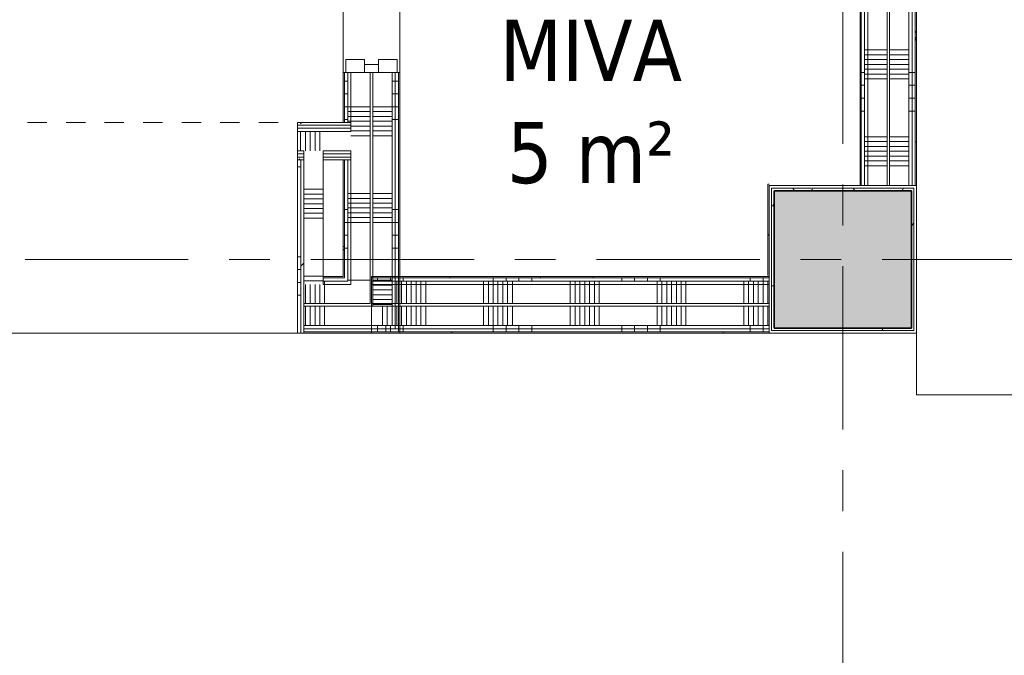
# Model space of a CAD drawing. Extents: x 3165 to 57695, y -7842 to 39081.
# Tile 168 of 248: x 39815 to 43645, y 28789 to 31260. Entities that reach past the tile are written whole.
import ezdxf

# ---------------------------------------------------------------- set-up
doc = ezdxf.new("R2010")
doc.units = 0
doc.header["$LTSCALE"] = 50
doc.linetypes.add('Onderlegger 3e verdieping$0$gestippeld-fijn', pattern=[3, 1.5, -1.5])
doc.linetypes.add('Onderlegger 3e verdieping$0$stramien', pattern=[22.225, 12.7, -3.175, 3.175, -3.175])
doc.layers.get('0').update_dxf_attribs({"linetype": 'CONTINUOUS'})
for name, color, linetype, lineweight in [('Onderlegger 3e verdieping$0$A-AREA-IDEN', 8, 'CONTINUOUS', 18), ('Onderlegger 3e verdieping$0$A-DETL', 8, 'CONTINUOUS', 18), ('Onderlegger 3e verdieping$0$A-DOOR', 8, 'CONTINUOUS', 25), ('Onderlegger 3e verdieping$0$A-FLOR-OTLN', 8, 'CONTINUOUS', 18), ('Onderlegger 3e verdieping$0$A-GENM', 8, 'CONTINUOUS', 18), ('Onderlegger 3e verdieping$0$A-WALL-PATT', 8, 'CONTINUOUS', 50), ('Onderlegger 3e verdieping$0$I-WALL', 8, 'CONTINUOUS', 25), ('Onderlegger 3e verdieping$0$S-COLS', 8, 'CONTINUOUS', 18), ('Onderlegger 3e verdieping$0$S-GRID', 8, 'CONTINUOUS', 18)]:
    doc.layers.add(name, color=color, linetype=linetype, lineweight=lineweight)
doc.styles.add('Onderlegger 3e verdieping$0$Tahoma_1', font='TAHOMA.TTF', dxfattribs={"height": 238.040123})
pattern_1 = [(0, (0, 0), (406.4, 101.6), [33.528, -271.272, 33.528, -271.272, -1625.6]), (0, (0, 0), (406.4, 101.6), [-609.6, 33.528, -576.072, 33.528, -271.272, -711.2]), (0, (0, 0), (406.4, 101.6), [-1524, 33.528, -169.672, 33.528, -474.472]), (120, (152.4, 50.8), (-291.18818, 301.15272), [33.528, -271.272, 33.528, -271.272, -1625.6]), (120, (152.4, 50.8), (-291.18818, 301.15272), [-609.6, 33.528, -576.072, 33.528, -271.272, -711.2]), (120, (152.4, 50.8), (-291.18818, 301.15272), [-1524, 33.528, -169.672, 33.528, -474.472]), (240, (203.2, 254), (-115.21182, -402.75272), [33.528, -271.272, 33.528, -271.272, -1625.6]), (240, (203.2, 254), (-115.21182, -402.75272), [-609.6, 33.528, -576.072, 33.528, -271.272, -711.2]), (240, (203.2, 254), (-115.21182, -402.75272), [-1524, 33.528, -169.672, 33.528, -474.472])]
pattern_2 = [(180, (41293.26, 33371.7), (6e-13, -500), []), (180, (41293.26, 33421.7), (6e-13, -500), []), (180, (41293.26, 33471.7), (6e-13, -500), []), (180, (41293.26, 33521.7), (6e-13, -500), [])]
pattern_3 = [(180, (41293.26, 33171.7), (4e-13, -337.5), []), (180, (41293.26, 33190.45), (4e-13, -337.5), []), (180, (41293.26, 33209.2), (4e-13, -337.5), []), (180, (41293.26, 33227.95), (4e-13, -337.5), []), (180, (41293.26, 33246.7), (4e-13, -337.5), []), (180, (41293.26, 33265.45), (4e-13, -337.5), []), (180, (41293.26, 33284.2), (4e-13, -337.5), [])]
pattern_4 = [(180, (43303.6, 31904.95), (8e-13, -500), []), (180, (43303.6, 31954.95), (8e-13, -500), []), (180, (43303.6, 32004.95), (8e-13, -500), []), (180, (43303.6, 32054.95), (8e-13, -500), [])]
pattern_5 = [(180, (43303.6, 31704.95), (6e-13, -337.5), []), (180, (43303.6, 31723.7), (6e-13, -337.5), []), (180, (43303.6, 31742.45), (6e-13, -337.5), []), (180, (43303.6, 31761.2), (6e-13, -337.5), []), (180, (43303.6, 31779.95), (6e-13, -337.5), []), (180, (43303.6, 31798.7), (6e-13, -337.5), []), (180, (43303.6, 31817.45), (6e-13, -337.5), [])]
pattern_6 = [(90, (42156.43, 30041.2), (-500, -1e-12), []), (90, (42206.43, 30041.2), (-500, -1e-12), []), (90, (42256.43, 30041.2), (-500, -1e-12), []), (90, (42306.43, 30041.2), (-500, -1e-12), [])]
pattern_7 = [(90, (41956.43, 30041.2), (-337.5, -7e-13), []), (90, (41975.18, 30041.2), (-337.5, -7e-13), []), (90, (41993.93, 30041.2), (-337.5, -7e-13), []), (90, (42012.68, 30041.2), (-337.5, -7e-13), []), (90, (42031.43, 30041.2), (-337.5, -7e-13), []), (90, (42050.18, 30041.2), (-337.5, -7e-13), []), (90, (42068.93, 30041.2), (-337.5, -7e-13), [])]
pattern_8 = [(315, (-31580.7, 41183.26), (91.92388, 91.92388), [])]
pattern_9 = [(90, (39738.43, 30041.2), (-500, -2e-12), []), (90, (39788.43, 30041.2), (-500, -2e-12), []), (90, (39838.43, 30041.2), (-500, -2e-12), []), (90, (39888.43, 30041.2), (-500, -2e-12), [])]
pattern_10 = [(90, (39538.43, 30041.2), (-337.5, -1e-12), []), (90, (39557.18, 30041.2), (-337.5, -1e-12), []), (90, (39575.93, 30041.2), (-337.5, -1e-12), []), (90, (39594.68, 30041.2), (-337.5, -1e-12), []), (90, (39613.43, 30041.2), (-337.5, -1e-12), []), (90, (39632.18, 30041.2), (-337.5, -1e-12), []), (90, (39650.93, 30041.2), (-337.5, -1e-12), [])]
pattern_11 = [(270, (36394.93, 30860.7), (500, 2e-12), []), (270, (36344.93, 30860.7), (500, 2e-12), []), (270, (36294.93, 30860.7), (500, 2e-12), []), (270, (36244.93, 30860.7), (500, 2e-12), [])]

# ---------------------------------------------------------------- blocks, each defined once
blk = doc.blocks.new('Onderlegger 3e verdieping$0$42_KA leemstuc betonkolomafwerking - Type-V37-Plotview 3e Verdieping - schaal 1 op 100')
at = {"layer": 'Onderlegger 3e verdieping$0$A-GENM'}
h = blk.add_hatch(dxfattribs=at)
h.set_pattern_fill('FP_131', color=256, style=0, pattern_type=2)
h.set_pattern_definition([(180, (43016.6, 30328.2), (-406.4, -101.6), [33.528, -271.272, 33.528, -1896.872]), (180, (43016.6, 30328.2), (-406.4, -101.6), [-338.328, -271.272, 33.528, -576.072, -1016]), (180, (43016.6, 30328.2), (-406.4, -101.6), [-1219.2, 33.528, -271.272, 33.528, -677.672]), (180, (43016.6, 30328.2), (-406.4, -101.6), [-1557.528, -169.672, 33.528, -474.472]), (300, (42864.2, 30277.4), (291.18818, -301.15272), [33.528, -271.272, 33.528, -1896.872]), (300, (42864.2, 30277.4), (291.18818, -301.15272), [-338.328, -271.272, 33.528, -576.072, -1016]), (300, (42864.2, 30277.4), (291.18818, -301.15272), [-1219.2, 33.528, -271.272, 33.528, -677.672]), (300, (42864.2, 30277.4), (291.18818, -301.15272), [-1557.528, -169.672, 33.528, -474.472]), (60, (42813.4, 30074.2), (115.21182, 402.75272), [33.528, -271.272, 33.528, -271.272, -1625.6]), (60, (42813.4, 30074.2), (115.21182, 402.75272), [-609.6, 33.528, -576.072, 33.528, -271.272, -711.2]), (60, (42813.4, 30074.2), (115.21182, 402.75272), [-1524, 33.528, -169.672, 33.528, -474.472])])
h.paths.add_polyline_path([(-277, 277), (-277, -277), (277, -277), (277, 277)], flags=0)
h.paths.add_polyline_path([(267, 267), (267, -267), (-267, -267), (-267, 267)], flags=0)
for p, q in [((277, 277), (-277, 277)), ((-277, 277), (-277, -277)), ((277, -277), (277, 277)), ((-267, 267), (267, 267)), ((-267, -267), (-267, 267)), ((267, 267), (267, -267)), ((267, -267), (-267, -267)), ((-277, -277), (277, -277))]:
    blk.add_line(p, q, dxfattribs=at)
blk = doc.blocks.new('Onderlegger 3e verdieping$0$32_KA HK-13 - Houten schuifdeur MIVA toilet dagmaat 930-6654931-Plotview 3e Verdieping - schaal 1 op 100')
at = {"layer": 'Onderlegger 3e verdieping$0$A-DOOR', "lineweight": 18}
h = blk.add_hatch(dxfattribs=at)
h.set_pattern_fill('FP_259', color=256, style=0, pattern_type=2)
h.set_pattern_definition(pattern_8)
h.paths.add_polyline_path([(-525, -27.2), (-495, -27.2), (-495, 27.8), (-525, 27.8)], flags=0)
h = blk.add_hatch(dxfattribs=at)
h.set_pattern_fill('FP_260', color=256, style=0, pattern_type=2)
h.set_pattern_definition([(315, (-31580.7, 41183.26), (212.132, 212.132), [])])
h.paths.add_polyline_path([(-191.9, -23.2), (808.5, -23.2), (808.5, 23.2), (-191.9, 23.2)], flags=0)
h = blk.add_hatch(dxfattribs=at)
h.set_pattern_fill('FP_259', color=256, style=0, pattern_type=2)
h.set_pattern_definition(pattern_8)
h.paths.add_polyline_path([(-525, -100), (-475, -100), (-475, -27.2), (-525, -27.2)], flags=0)
h.paths.add_polyline_path([(425, -27.2), (425, -100), (475, -100), (475, -27.2)], flags=0)
for p, q in [((-525, 27.8), (-525, 100)), ((-525, 100), (-475, 100)), ((-475, 100), (-475, 27.8)), ((425, 27.8), (425, 100)), ((425, 100), (475, 100)), ((475, 100), (475, 27.8)), ((-525, -27.2), (-525, 27.8)), ((-525, 27.8), (-495, 27.8)), ((-475, 27.8), (-525, 27.8)), ((-495, 27.8), (-495, -27.2)), ((-191.9, 23.2), (808.5, 23.2)), ((-191.9, -23.2), (-191.9, 23.2)), ((475, 27.8), (425, 27.8)), ((808.5, 23.2), (808.5, -23.2)), ((-525, -100), (-525, -27.2)), ((-525, -27.2), (-475, -27.2)), ((-495, -27.2), (-525, -27.2)), ((-475, -27.2), (-475, -100)), ((808.5, -23.2), (-191.9, -23.2)), ((425, -100), (425, -27.2)), ((425, -27.2), (475, -27.2)), ((475, -27.2), (475, -100)), ((-475, -100), (-525, -100)), ((475, -100), (425, -100))]:
    blk.add_line(p, q, dxfattribs=at)
blk = doc.blocks.new('Onderlegger 3e verdieping')
at = {"layer": 'Onderlegger 3e verdieping$0$A-WALL-PATT', "lineweight": 18}
h = blk.add_hatch(dxfattribs=at)
h.set_pattern_fill('FP_11', color=256, style=0, pattern_type=2)
h.set_pattern_definition(pattern_1)
h.paths.add_polyline_path([(41073.3, 30261.2), (41078.3, 30261.2), (41078.3, 30715.7), (41073.3, 30715.7), (41073.3, 30434.1)], flags=0)
h.paths.add_polyline_path([(41073.3, 30860.7), (41078.3, 30860.7), (41078.3, 31055.7), (41073.3, 31055.7), (41073.3, 30867.2)], flags=0)
h.paths.add_polyline_path([(41078.3, 32055.7), (41078.3, 32360.7), (41073.3, 32360.7), (41073.3, 32055.7)], flags=0)
h.paths.add_polyline_path([(41073.3, 32505.7), (41078.3, 32505.7), (41078.3, 36082.2), (41073.3, 36082.2), (41073.3, 32599.4)], flags=0)
h = blk.add_hatch(dxfattribs=at)
h.set_pattern_fill('FP_141', color=256, angle=90, style=0, pattern_type=2)
h.set_pattern_definition(pattern_2)
h.paths.add_polyline_path([(41090.8, 30256.2), (41090.8, 30715.7), (41078.3, 30715.7), (41078.3, 30256.2)], flags=0)
h.paths.add_polyline_path([(41078.3, 30860.7), (41090.8, 30860.7), (41090.8, 31055.7), (41078.3, 31055.7), (41078.3, 30867.2)], flags=0)
h.paths.add_polyline_path([(41083.3, 32055.7), (41090.8, 32055.7), (41090.8, 32360.7), (41078.3, 32360.7), (41078.3, 32055.7)], flags=0)
h.paths.add_polyline_path([(41090.8, 32505.7), (41090.8, 36082.2), (41078.3, 36082.2), (41078.3, 32505.7)], flags=0)
h = blk.add_hatch(dxfattribs=at)
h.set_pattern_fill('FP_142', color=256, angle=90, style=0, pattern_type=2)
h.set_pattern_definition(pattern_3)
h.paths.add_polyline_path([(41090.8, 30243.7), (41103.3, 30243.7), (41103.3, 30715.7), (41090.8, 30715.7), (41090.8, 30256.2)], flags=0)
h.paths.add_polyline_path([(41103.3, 30860.7), (41103.3, 31055.7), (41090.8, 31055.7), (41090.8, 30860.7)], flags=0)
h.paths.add_polyline_path([(41103.3, 32055.7), (41103.3, 32360.7), (41090.8, 32360.7), (41090.8, 32055.7)], flags=0)
h.paths.add_polyline_path([(41103.3, 32505.7), (41103.3, 36082.2), (41090.8, 36082.2), (41090.8, 32505.7)], flags=0)
h = blk.add_hatch(dxfattribs=at)
h.set_pattern_fill('FP_142', color=256, angle=90, style=0, pattern_type=2)
h.set_pattern_definition(pattern_3)
h.paths.add_polyline_path([(41141, 30231.2), (41178.3, 30231.2), (41178.3, 31055.7), (41103.3, 31055.7), (41103.3, 30231.2)], flags=0)
h.paths.add_polyline_path([(41103.3, 32055.7), (41160.1, 32055.7), (41160.1, 32389.2), (41165.5, 32389.2), (41165.5, 33095.7), (41178.3, 33095.7), (41178.3, 36082.2), (41103.3, 36082.2), (41103.3, 32166.3)], flags=0)
h = blk.add_hatch(dxfattribs=at)
h.set_pattern_fill('FP_142', color=256, angle=90, style=0, pattern_type=2)
h.set_pattern_definition(pattern_3)
h.paths.add_polyline_path([(41263.3, 30146.2), (41263.3, 31055.7), (41188.3, 31055.7), (41188.3, 30146.2)], flags=0)
h.paths.add_polyline_path([(41210.5, 32055.7), (41263.3, 32055.7), (41263.3, 36082.2), (41188.3, 36082.2), (41188.3, 33095.7), (41220.5, 33095.7), (41220.5, 32075.7), (41206.5, 32075.7), (41206.5, 32055.7)], flags=0)
h = blk.add_hatch(dxfattribs=at)
h.set_pattern_fill('FP_141', color=256, angle=90, style=0, pattern_type=2)
h.set_pattern_definition(pattern_2)
h.paths.add_polyline_path([(41275.8, 30071.2), (41275.8, 31055.7), (41263.3, 31055.7), (41263.3, 30071.2)], flags=0)
h.paths.add_polyline_path([(41263.3, 32055.7), (41275.8, 32055.7), (41275.8, 33049), (41263.3, 33049), (41263.3, 32382.8)], flags=0)
h.paths.add_polyline_path([(41263.3, 33209), (41275.8, 33209), (41275.8, 36082.2), (41263.3, 36082.2), (41263.3, 33248.9)], flags=0)
h = blk.add_hatch(dxfattribs=at)
h.set_pattern_fill('FP_141', color=256, angle=90, style=0, pattern_type=2)
h.set_pattern_definition(pattern_2)
h.paths.add_polyline_path([(41288.3, 30058.7), (41288.3, 31055.7), (41275.8, 31055.7), (41275.8, 30058.7)], flags=0)
h.paths.add_polyline_path([(41275.8, 32055.7), (41288.3, 32055.7), (41288.3, 33049), (41275.8, 33049), (41275.8, 32382.8)], flags=0)
h.paths.add_polyline_path([(41275.8, 33221.5), (41288.3, 33221.5), (41288.3, 36082.2), (41275.8, 36082.2), (41275.8, 33248.9)], flags=0)
h = blk.add_hatch(dxfattribs=at)
h.set_pattern_fill('FP_11', color=256, style=0, pattern_type=2)
h.set_pattern_definition(pattern_1)
h.paths.add_polyline_path([(41293.3, 30046.2), (41293.3, 31055.7), (41288.3, 31055.7), (41288.3, 30046.2)], flags=0)
h.paths.add_polyline_path([(41288.3, 32055.7), (41293.3, 32055.7), (41293.3, 33049), (41288.3, 33049), (41288.3, 32382.8)], flags=0)
h.paths.add_polyline_path([(41288.3, 33234), (41293.3, 33234), (41293.3, 36082.2), (41288.3, 36082.2), (41288.3, 33248.9)], flags=0)
h = blk.add_hatch(dxfattribs=at)
h.set_pattern_fill('FP_11', color=256, style=0, pattern_type=2)
h.set_pattern_definition(pattern_1)
h.paths.add_polyline_path([(43083.6, 30615.2), (43088.6, 30615.2), (43088.6, 32794.7), (43083.6, 32794.7), (43083.6, 31083.7)], flags=0)
h = blk.add_hatch(dxfattribs=at)
h.set_pattern_fill('FP_249', color=256, angle=90, style=0, pattern_type=2)
h.set_pattern_definition(pattern_4)
h.paths.add_polyline_path([(43101.1, 30615.2), (43101.1, 32794.7), (43088.6, 32794.7), (43088.6, 30615.2)], flags=0)
h = blk.add_hatch(dxfattribs=at)
h.set_pattern_fill('FP_250', color=256, angle=90, style=0, pattern_type=2)
h.set_pattern_definition(pattern_5)
h.paths.add_polyline_path([(43101.1, 30615.2), (43113.6, 30615.2), (43113.6, 32794.7), (43101.1, 32794.7), (43101.1, 31083.7)], flags=0)
h = blk.add_hatch(dxfattribs=at)
h.set_pattern_fill('FP_250', color=256, angle=90, style=0, pattern_type=2)
h.set_pattern_definition(pattern_5)
h.paths.add_polyline_path([(43188.6, 30615.2), (43188.6, 32794.7), (43113.6, 32794.7), (43113.6, 30615.2)], flags=0)
h = blk.add_hatch(dxfattribs=at)
h.set_pattern_fill('FP_250', color=256, angle=90, style=0, pattern_type=2)
h.set_pattern_definition(pattern_5)
h.paths.add_polyline_path([(43198.6, 30615.2), (43273.6, 30615.2), (43273.6, 32794.7), (43198.6, 32794.7), (43198.6, 31083.7)], flags=0)
h = blk.add_hatch(dxfattribs=at)
h.set_pattern_fill('FP_249', color=256, angle=90, style=0, pattern_type=2)
h.set_pattern_definition(pattern_4)
h.paths.add_polyline_path([(43273.6, 30615.2), (43286.1, 30615.2), (43286.1, 32794.7), (43273.6, 32794.7), (43273.6, 31083.7)], flags=0)
h = blk.add_hatch(dxfattribs=at)
h.set_pattern_fill('FP_249', color=256, angle=90, style=0, pattern_type=2)
h.set_pattern_definition(pattern_4)
h.paths.add_polyline_path([(43286.1, 30615.2), (43298.6, 30615.2), (43298.6, 32794.7), (43286.1, 32794.7), (43286.1, 31083.7)], flags=0)
h = blk.add_hatch(dxfattribs=at)
h.set_pattern_fill('FP_11', color=256, style=0, pattern_type=2)
h.set_pattern_definition(pattern_1)
h.paths.add_polyline_path([(43298.6, 30615.2), (43303.6, 30615.2), (43303.6, 32794.7), (43298.6, 32794.7), (43298.6, 31083.7)], flags=0)
h = blk.add_hatch(dxfattribs=at)
h.set_pattern_fill('FP_11', color=256, style=0, pattern_type=2)
h.set_pattern_definition(pattern_1)
h.paths.add_polyline_path([(41103.3, 30850.7), (41103.3, 30860.7), (40895.6, 30860.7), (40895.6, 30850.7), (41073.3, 30850.7)], flags=0)
h.paths.add_polyline_path([(39685.3, 30850.7), (39685.3, 30860.7), (39205.3, 30860.7), (39205.3, 30850.7), (39672.8, 30850.7)], flags=0)
h.paths.add_polyline_path([(33527.6, 30850.7), (33978.6, 30850.7), (33978.6, 30860.7), (33527.6, 30860.7)], flags=0)
h.paths.add_polyline_path([(32303.6, 30850.7), (32303.6, 30860.7), (32116.6, 30860.7), (32116.6, 30850.7), (32167.6, 30850.7)], flags=0)
h = blk.add_hatch(dxfattribs=at)
h.set_pattern_fill('FP_265', color=256, angle=-270, style=0, pattern_type=2)
h.set_pattern_definition(pattern_11)
h.paths.add_polyline_path([(39660.3, 30838.2), (39672.8, 30838.2), (39672.8, 30850.7), (39217.8, 30850.7), (39217.8, 30838.2), (39593.8, 30838.2)], flags=0)
h.paths.add_polyline_path([(40895.6, 30838.2), (41103.3, 30838.2), (41103.3, 30850.7), (40895.6, 30850.7)], flags=0)
h.paths.add_polyline_path([(33527.6, 30838.2), (33978.6, 30838.2), (33978.6, 30850.7), (33527.6, 30850.7)], flags=0)
h.paths.add_polyline_path([(32116.6, 30838.2), (32303.6, 30838.2), (32303.6, 30850.7), (32116.6, 30850.7)], flags=0)
h = blk.add_hatch(dxfattribs=at)
h.set_pattern_fill('FP_265', color=256, angle=-270, style=0, pattern_type=2)
h.set_pattern_definition(pattern_11)
h.paths.add_polyline_path([(41073.3, 30825.7), (41103.3, 30825.7), (41103.3, 30838.2), (40895.6, 30838.2), (40895.6, 30825.7)], flags=0)
h.paths.add_polyline_path([(39284.4, 30825.7), (39660.3, 30825.7), (39660.3, 30838.2), (39230.3, 30838.2), (39230.3, 30825.7)], flags=0)
h.paths.add_polyline_path([(33978.6, 30825.7), (33978.6, 30838.2), (33527.6, 30838.2), (33527.6, 30825.7), (33714.7, 30825.7)], flags=0)
h.paths.add_polyline_path([(32291.1, 30825.7), (32291.1, 30838.2), (32116.6, 30838.2), (32116.6, 30825.7), (32279.1, 30825.7)], flags=0)
h = blk.add_hatch(dxfattribs=at)
h.set_pattern_fill('FP_266', color=256, angle=-270, style=0, pattern_type=2)
h.set_pattern_definition([(270, (36594.93, 30860.7), (337.5, 1e-12), []), (270, (36576.18, 30860.7), (337.5, 1e-12), []), (270, (36557.43, 30860.7), (337.5, 1e-12), []), (270, (36538.68, 30860.7), (337.5, 1e-12), []), (270, (36519.93, 30860.7), (337.5, 1e-12), []), (270, (36501.18, 30860.7), (337.5, 1e-12), []), (270, (36482.43, 30860.7), (337.5, 1e-12), [])])
h.paths.add_polyline_path([(40895.6, 30750.7), (41103.3, 30750.7), (41103.3, 30825.7), (40895.6, 30825.7)], flags=0)
h.paths.add_polyline_path([(39340.3, 30750.7), (39585.3, 30750.7), (39585.3, 30825.7), (39305.3, 30825.7), (39305.3, 30750.7), (39317.8, 30750.7)], flags=0)
h.paths.add_polyline_path([(33978.6, 30750.7), (33978.6, 30825.7), (33527.6, 30825.7), (33527.6, 30750.7), (33903.6, 30750.7)], flags=0)
h.paths.add_polyline_path([(32279.1, 30750.7), (32279.1, 30825.7), (32116.6, 30825.7), (32116.6, 30750.7), (32229.1, 30750.7)], flags=0)
h = blk.add_hatch(dxfattribs=at)
h.set_pattern_fill('FP_265', color=256, angle=-270, style=0, pattern_type=2)
h.set_pattern_definition(pattern_11)
h.paths.add_polyline_path([(40995.1, 30738.2), (41103.3, 30738.2), (41103.3, 30750.7), (40995.1, 30750.7)], flags=0)
h.paths.add_polyline_path([(40895.6, 30738.2), (40920.1, 30738.2), (40920.1, 30750.7), (40895.6, 30750.7)], flags=0)
h.paths.add_polyline_path([(39317.8, 30738.2), (39572.8, 30738.2), (39572.8, 30750.7), (39317.8, 30750.7)], flags=0)
h.paths.add_polyline_path([(33903.6, 30738.2), (33903.6, 30750.7), (33602.6, 30750.7), (33602.6, 30738.2), (33714.7, 30738.2)], flags=0)
h.paths.add_polyline_path([(32229.1, 30738.2), (32229.1, 30750.7), (32116.6, 30750.7), (32116.6, 30738.2), (32167.6, 30738.2)], flags=0)
h = blk.add_hatch(dxfattribs=at)
h.set_pattern_fill('FP_265', color=256, angle=-270, style=0, pattern_type=2)
h.set_pattern_definition(pattern_11)
h.paths.add_polyline_path([(40920.1, 30725.7), (40920.1, 30738.2), (40895.6, 30738.2), (40895.6, 30725.7)], flags=0)
h.paths.add_polyline_path([(41103.3, 30725.7), (41103.3, 30738.2), (40995.1, 30738.2), (40995.1, 30725.7), (41073.3, 30725.7)], flags=0)
h.paths.add_polyline_path([(39550.3, 30725.7), (39560.3, 30725.7), (39560.3, 30738.2), (39330.3, 30738.2), (39330.3, 30725.7), (39340.3, 30725.7)], flags=0)
h.paths.add_polyline_path([(33714.7, 30725.7), (33903.6, 30725.7), (33903.6, 30738.2), (33602.6, 30738.2), (33602.6, 30725.7)], flags=0)
h.paths.add_polyline_path([(32229.1, 30725.7), (32229.1, 30738.2), (32116.6, 30738.2), (32116.6, 30725.7), (32167.6, 30725.7)], flags=0)
h = blk.add_hatch(dxfattribs=at)
h.set_pattern_fill('FP_11', color=256, style=0, pattern_type=2)
h.set_pattern_definition(pattern_1)
h.paths.add_polyline_path([(41073.3, 30715.7), (41103.3, 30715.7), (41103.3, 30725.7), (40995.1, 30725.7), (40995.1, 30715.7)], flags=0)
h.paths.add_polyline_path([(40895.6, 30715.7), (40920.1, 30715.7), (40920.1, 30725.7), (40895.6, 30725.7)], flags=0)
h.paths.add_polyline_path([(39550.3, 30715.7), (39550.3, 30725.7), (39340.3, 30725.7), (39340.3, 30715.7)], flags=0)
h.paths.add_polyline_path([(33903.6, 30715.7), (33903.6, 30725.7), (33602.6, 30725.7), (33602.6, 30715.7), (33714.7, 30715.7)], flags=0)
h.paths.add_polyline_path([(32116.6, 30715.7), (32229.1, 30715.7), (32229.1, 30725.7), (32116.6, 30725.7)], flags=0)
h = blk.add_hatch(dxfattribs=at)
h.set_pattern_fill('FP_277', color=256, angle=90, style=0, pattern_type=2)
h.set_pattern_definition([(180, (40995.15, 30488.45), (2e-12, -337.5), []), (180, (40995.15, 30507.2), (2e-12, -337.5), []), (180, (40995.15, 30525.95), (2e-12, -337.5), []), (180, (40995.15, 30544.7), (2e-12, -337.5), []), (180, (40995.15, 30563.45), (2e-12, -337.5), []), (180, (40995.15, 30582.2), (2e-12, -337.5), []), (180, (40995.15, 30600.95), (2e-12, -337.5), [])])
h.paths.add_polyline_path([(40920.1, 30231.2), (40995.1, 30231.2), (40995.1, 30750.7), (40920.1, 30750.7), (40920.1, 30261.2)], flags=0)
h = blk.add_hatch(dxfattribs=at)
h.set_pattern_fill('FP_276', color=256, angle=90, style=0, pattern_type=2)
h.set_pattern_definition([(180, (40995.15, 30688.45), (2e-12, -500), []), (180, (40995.15, 30738.45), (2e-12, -500), []), (180, (40995.15, 30788.45), (2e-12, -500), []), (180, (40995.15, 30838.45), (2e-12, -500), [])])
h.paths.add_polyline_path([(40908.1, 30041.2), (40908.1, 30715.7), (40895.6, 30715.7), (40895.6, 30041.2)], flags=0)
h = blk.add_hatch(dxfattribs=at)
h.set_pattern_fill('FP_256', color=256, style=0, pattern_type=2)
h.set_pattern_definition([(45, (0, 0), (-353.5534, 353.5534), [])])
h.paths.add_polyline_path([(40920.1, 30041.2), (40920.1, 30715.7), (40908.1, 30715.7), (40908.1, 30041.2)], flags=0)
h = blk.add_hatch(dxfattribs=at)
h.set_pattern_fill('FP_258', color=256, style=0, pattern_type=2)
h.set_pattern_definition([(45, (0, 0), (-212.132, 212.132), []), (135, (0, 0), (-212.132, -212.132), [])])
h.paths.add_polyline_path([(42729.6, 30261.2), (42729.6, 30620.2), (42724.6, 30620.2), (42724.6, 30261.2)], flags=0)
h = blk.add_hatch(dxfattribs=at)
h.set_pattern_fill('FP_11', color=256, style=0, pattern_type=2)
h.set_pattern_definition(pattern_1)
h.paths.add_polyline_path([(40995.1, 30256.2), (41078.3, 30256.2), (41078.3, 30261.2), (40995.1, 30261.2)], flags=0)
h.paths.add_polyline_path([(39195.3, 30256.2), (39195.3, 30261.2), (37803.6, 30261.2), (37803.6, 30256.2), (38975, 30256.2)], flags=0)
h.paths.add_polyline_path([(39340.3, 30256.2), (39550.3, 30256.2), (39550.3, 30261.2), (39340.3, 30261.2)], flags=0)
h = blk.add_hatch(dxfattribs=at)
h.set_pattern_fill('FP_11', color=256, style=0, pattern_type=2)
h.set_pattern_definition(pattern_1)
h.paths.add_polyline_path([(42729.6, 30256.2), (42729.6, 30261.2), (41183.3, 30261.2), (41183.3, 30256.2), (42688.1, 30256.2)], flags=0)
h = blk.add_hatch(dxfattribs=at)
h.set_pattern_fill('FP_262', color=256, angle=90, style=0, pattern_type=2)
h.set_pattern_definition(pattern_10)
h.paths.add_polyline_path([(41141, 30156.2), (41178.3, 30156.2), (41178.3, 30231.2), (40920.1, 30231.2), (40920.1, 30156.2)], flags=0)
h.paths.add_polyline_path([(39593.8, 30156.2), (39660.3, 30156.2), (39660.3, 30231.2), (37783.6, 30231.2), (37783.6, 30156.2), (38975, 30156.2)], flags=0)
h = blk.add_hatch(dxfattribs=at)
h.set_pattern_fill('FP_261', color=256, angle=90, style=0, pattern_type=2)
h.set_pattern_definition(pattern_9)
h.paths.add_polyline_path([(41090.8, 30243.7), (41090.8, 30256.2), (40995.1, 30256.2), (40995.1, 30243.7)], flags=0)
h.paths.add_polyline_path([(38975, 30243.7), (39195.3, 30243.7), (39195.3, 30256.2), (37803.6, 30256.2), (37803.6, 30243.7)], flags=0)
h.paths.add_polyline_path([(39340.3, 30243.7), (39550.3, 30243.7), (39550.3, 30256.2), (39340.3, 30256.2)], flags=0)
h = blk.add_hatch(dxfattribs=at)
h.set_pattern_fill('FP_262', color=256, angle=90, style=0, pattern_type=2)
h.set_pattern_definition(pattern_10)
h.paths.add_polyline_path([(41103.3, 30231.2), (41103.3, 30243.7), (40995.1, 30243.7), (40995.1, 30231.2)], flags=0)
h.paths.add_polyline_path([(38975, 30231.2), (39195.3, 30231.2), (39195.3, 30243.7), (37803.6, 30243.7), (37803.6, 30231.2)], flags=0)
h.paths.add_polyline_path([(39340.3, 30231.2), (39550.3, 30231.2), (39550.3, 30243.7), (39340.3, 30243.7)], flags=0)
h = blk.add_hatch(dxfattribs=at)
h.set_pattern_fill('FP_251', color=256, angle=90, style=0, pattern_type=2)
h.set_pattern_definition(pattern_6)
h.paths.add_polyline_path([(42729.6, 30243.7), (42729.6, 30256.2), (41183.3, 30256.2), (41183.3, 30243.7), (42688.1, 30243.7)], flags=0)
h = blk.add_hatch(dxfattribs=at)
h.set_pattern_fill('FP_252', color=256, angle=90, style=0, pattern_type=2)
h.set_pattern_definition(pattern_7)
h.paths.add_polyline_path([(42729.6, 30231.2), (42729.6, 30243.7), (41183.3, 30243.7), (41183.3, 30231.2), (42688.1, 30231.2)], flags=0)
h = blk.add_hatch(dxfattribs=at)
h.set_pattern_fill('FP_252', color=256, angle=90, style=0, pattern_type=2)
h.set_pattern_definition(pattern_7)
h.paths.add_polyline_path([(41450.4, 30156.2), (42729.6, 30156.2), (42729.6, 30231.2), (41183.3, 30231.2), (41183.3, 30156.2)], flags=0)
h = blk.add_hatch(dxfattribs=at)
h.set_pattern_fill('FP_262', color=256, angle=90, style=0, pattern_type=2)
h.set_pattern_definition(pattern_10)
h.paths.add_polyline_path([(41141, 30071.2), (41263.3, 30071.2), (41263.3, 30146.2), (40920.1, 30146.2), (40920.1, 30071.2)], flags=0)
h.paths.add_polyline_path([(39593.8, 30071.2), (39660.3, 30071.2), (39660.3, 30146.2), (37783.6, 30146.2), (37783.6, 30071.2), (38975, 30071.2)], flags=0)
h = blk.add_hatch(dxfattribs=at)
h.set_pattern_fill('FP_252', color=256, angle=90, style=0, pattern_type=2)
h.set_pattern_definition(pattern_7)
h.paths.add_polyline_path([(42729.6, 30071.2), (42729.6, 30146.2), (41183.3, 30146.2), (41183.3, 30071.2), (42688.1, 30071.2)], flags=0)
h = blk.add_hatch(dxfattribs=at)
h.set_pattern_fill('FP_261', color=256, angle=90, style=0, pattern_type=2)
h.set_pattern_definition(pattern_9)
h.paths.add_polyline_path([(41275.8, 30058.7), (41275.8, 30071.2), (40920.1, 30071.2), (40920.1, 30058.7), (41141, 30058.7)], flags=0)
h.paths.add_polyline_path([(39672.8, 30058.7), (39672.8, 30071.2), (37783.6, 30071.2), (37783.6, 30058.7), (39593.8, 30058.7)], flags=0)
h = blk.add_hatch(dxfattribs=at)
h.set_pattern_fill('FP_251', color=256, angle=90, style=0, pattern_type=2)
h.set_pattern_definition(pattern_6)
h.paths.add_polyline_path([(42729.6, 30058.7), (42729.6, 30071.2), (41183.3, 30071.2), (41183.3, 30058.7), (42688.1, 30058.7)], flags=0)
h = blk.add_hatch(dxfattribs=at)
h.set_pattern_fill('FP_261', color=256, angle=90, style=0, pattern_type=2)
h.set_pattern_definition(pattern_9)
h.paths.add_polyline_path([(41141, 30046.2), (41288.3, 30046.2), (41288.3, 30058.7), (40920.1, 30058.7), (40920.1, 30046.2)], flags=0)
h.paths.add_polyline_path([(39685.3, 30046.2), (39685.3, 30058.7), (37783.6, 30058.7), (37783.6, 30046.2), (39593.8, 30046.2)], flags=0)
h = blk.add_hatch(dxfattribs=at)
h.set_pattern_fill('FP_11', color=256, style=0, pattern_type=2)
h.set_pattern_definition(pattern_1)
h.paths.add_polyline_path([(41141, 30041.2), (41293.3, 30041.2), (41293.3, 30046.2), (40920.1, 30046.2), (40920.1, 30041.2)], flags=0)
h.paths.add_polyline_path([(39695.3, 30041.2), (39695.3, 30046.2), (37783.6, 30046.2), (37783.6, 30041.2), (39593.8, 30041.2)], flags=0)
h = blk.add_hatch(dxfattribs=at)
h.set_pattern_fill('FP_251', color=256, angle=90, style=0, pattern_type=2)
h.set_pattern_definition(pattern_6)
h.paths.add_polyline_path([(42729.6, 30046.2), (42729.6, 30058.7), (41183.3, 30058.7), (41183.3, 30046.2), (42688.1, 30046.2)], flags=0)
h = blk.add_hatch(dxfattribs=at)
h.set_pattern_fill('FP_11', color=256, style=0, pattern_type=2)
h.set_pattern_definition(pattern_1)
h.paths.add_polyline_path([(42729.6, 30041.2), (42729.6, 30046.2), (41183.3, 30046.2), (41183.3, 30041.2), (42688.1, 30041.2)], flags=0)
at = {"layer": 'Onderlegger 3e verdieping$0$S-COLS', "lineweight": 5}
blk.add_hatch(color=256, dxfattribs=at).paths.add_polyline_path([(43283.6, 30061.2), (43283.6, 30595.2), (42749.6, 30595.2), (42749.6, 30061.2)], flags=0)
at = {"layer": 'Onderlegger 3e verdieping$0$A-DETL', "linetype": 'Onderlegger 3e verdieping$0$gestippeld-fijn'}
for p, q in [((39695.3, 30861.2), (40895.6, 30861.2)), ((39695.3, 30041.2), (40895.6, 30041.2))]:
    blk.add_line(p, q, dxfattribs=at)
at = {"layer": 'Onderlegger 3e verdieping$0$A-FLOR-OTLN'}
for p, q in [((41073.3, 32055.7), (41073.3, 31055.7)), ((41293.3, 31055.7), (41293.3, 32055.7)), ((43083.6, 30615.2), (42729.6, 30615.2)), ((43303.6, 29801.2), (43303.6, 30615.2)), ((40895.6, 30041.2), (39695.3, 30041.2)), ((39695.3, 30041.2), (40895.6, 30041.2)), ((42729.6, 30041.2), (43303.6, 30041.2)), ((43303.6, 29801.2), (47989.6, 29801.2))]:
    blk.add_line(p, q, dxfattribs=at)
at = {"layer": 'Onderlegger 3e verdieping$0$I-WALL', "lineweight": 18}
for p, q in [((43273.6, 30615.2), (43273.6, 33209)), ((43286.1, 30615.2), (43286.1, 33221.5)), ((43298.6, 30615.2), (43298.6, 33234)), ((43303.6, 30615.2), (43303.6, 33239)), ((43198.6, 30615.2), (43198.6, 33134)), ((43188.6, 30615.2), (43188.6, 33124)), ((43113.6, 32860), (43113.6, 30615.2)), ((43083.6, 32817.5), (43083.6, 30615.2)), ((43088.6, 30615.2), (43088.6, 32817.5)), ((43101.1, 30615.2), (43101.1, 32817.5)), ((41073.3, 31055.7), (41073.3, 30860.7)), ((41083.3, 31055.7), (41073.3, 31055.7)), ((41078.3, 30860.7), (41078.3, 31055.7)), ((41090.8, 30860.7), (41090.8, 31055.7)), ((41103.3, 31055.7), (41103.3, 30825.7)), ((41178.3, 30156.2), (41178.3, 31055.7)), ((41188.3, 30146.2), (41188.3, 31055.7)), ((41263.3, 30071.2), (41263.3, 31055.7)), ((41275.8, 30058.7), (41275.8, 31055.7)), ((41293.3, 31055.7), (41283.3, 31055.7)), ((41288.3, 30046.2), (41288.3, 31055.7)), ((41293.3, 30041.2), (41293.3, 31055.7)), ((41103.3, 30860.7), (40895.6, 30860.7)), ((40895.6, 30860.7), (40895.6, 30041.2)), ((41103.3, 30850.7), (40895.6, 30850.7)), ((41103.3, 30838.2), (40895.6, 30838.2)), ((41103.3, 30825.7), (40895.6, 30825.7)), ((40920.1, 30750.7), (40895.6, 30750.7)), ((40920.1, 30738.2), (40895.6, 30738.2)), ((40920.1, 30725.7), (40895.6, 30725.7)), ((40920.1, 30041.2), (40920.1, 30750.7)), ((41103.3, 30750.7), (40995.1, 30750.7)), ((40995.1, 30231.2), (40995.1, 30750.7)), ((41103.3, 30738.2), (40995.1, 30738.2)), ((41103.3, 30725.7), (40995.1, 30725.7)), ((41103.3, 30750.7), (41103.3, 30231.2)), ((40920.1, 30715.7), (40895.6, 30715.7)), ((40908.1, 30041.2), (40908.1, 30715.7)), ((40995.1, 30715.7), (41103.3, 30715.7)), ((41073.3, 30715.7), (41073.3, 30261.2)), ((41078.3, 30256.2), (41078.3, 30715.7)), ((41090.8, 30243.7), (41090.8, 30715.7)), ((42729.6, 30620.2), (42724.6, 30620.2)), ((42724.6, 30620.2), (42724.6, 30266.2)), ((42729.6, 30041.2), (42729.6, 30615.2)), ((43083.6, 30615.2), (43303.6, 30615.2)), ((41073.3, 30261.2), (40995.1, 30261.2)), ((41183.3, 30261.2), (41183.3, 30041.2)), ((41183.3, 30261.2), (42729.6, 30261.2)), ((40995.1, 30256.2), (41078.3, 30256.2)), ((40995.1, 30243.7), (41090.8, 30243.7)), ((40995.1, 30231.2), (41103.3, 30231.2)), ((42729.6, 30256.2), (41183.3, 30256.2)), ((42729.6, 30243.7), (41183.3, 30243.7)), ((42729.6, 30231.2), (41183.3, 30231.2)), ((40920.1, 30156.2), (41178.3, 30156.2)), ((40920.1, 30146.2), (42729.6, 30146.2)), ((42729.6, 30156.2), (41183.3, 30156.2)), ((40920.1, 30071.2), (42729.6, 30071.2)), ((40895.6, 30041.2), (42729.6, 30041.2)), ((40920.1, 30058.7), (42729.6, 30058.7)), ((40920.1, 30046.2), (42729.6, 30046.2))]:
    blk.add_line(p, q, dxfattribs=at)
at = {"layer": 'Onderlegger 3e verdieping$0$S-COLS', "lineweight": 35}
for p, q in [((43283.6, 30595.2), (42749.6, 30595.2)), ((42749.6, 30595.2), (42749.6, 30061.2)), ((43283.6, 30061.2), (43283.6, 30595.2)), ((42749.6, 30061.2), (43283.6, 30061.2))]:
    blk.add_line(p, q, dxfattribs=at)
at = {"layer": 'Onderlegger 3e verdieping$0$S-GRID', "linetype": 'Onderlegger 3e verdieping$0$stramien'}
for p, q in [((43016.6, 38080.6), (43016.6, 989.5)), ((3164.6, 30328.2), (56107.8, 30328.2))]:
    blk.add_line(p, q, dxfattribs=at)
at = {"layer": 'Onderlegger 3e verdieping$0$A-DOOR', "rotation": 89.99999999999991}
blk.add_blockref('Onderlegger 3e verdieping$0$32_KA HK-13 - Houten schuifdeur MIVA toilet dagmaat 930-6654931-Plotview 3e Verdieping - schaal 1 op 100', (41183.3, 31580.7), dxfattribs=at)
at = {"layer": 'Onderlegger 3e verdieping$0$A-GENM', "rotation": 180}
blk.add_blockref('Onderlegger 3e verdieping$0$42_KA leemstuc betonkolomafwerking - Type-V37-Plotview 3e Verdieping - schaal 1 op 100', (43016.6, 30328.2), dxfattribs=at)
at = {"layer": 'Onderlegger 3e verdieping$0$A-AREA-IDEN', "insert": (42036.7, 31260.1), "char_height": 238.04, "width": 921, "attachment_point": 2, "line_spacing_factor": 1.000232, "style": 'Onderlegger 3e verdieping$0$Tahoma_1'}
blk.add_mtext('MIVA\\P5 m²', dxfattribs=at)

msp = doc.modelspace()

# ---------------------------------------------------------------- block references
msp.add_blockref('Onderlegger 3e verdieping', (0, 0))

doc.saveas('drawing.dxf')
